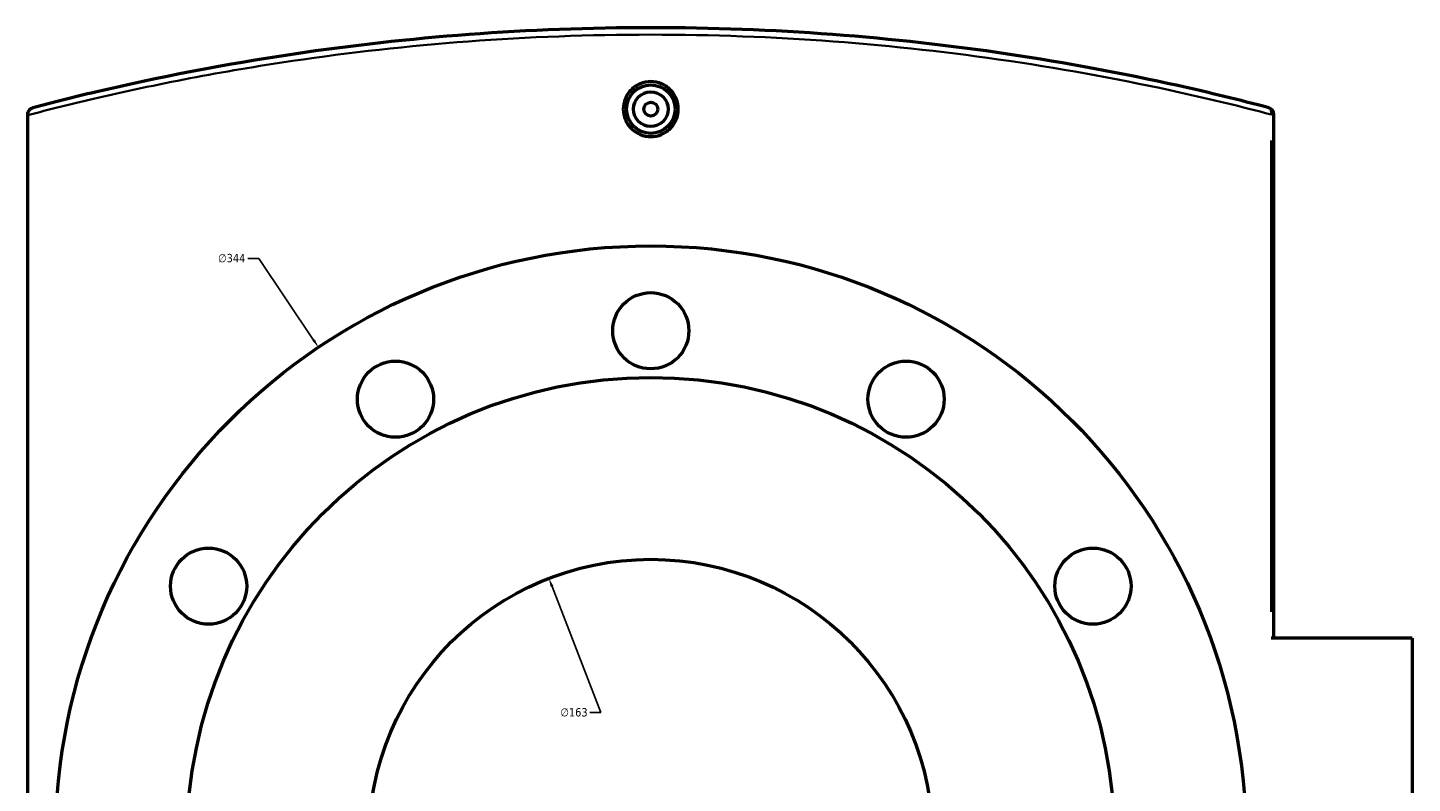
# Model space of a CAD drawing. Header units: millimetres. Extents: x -604 to 1138, y -275 to 898.
# Tile 8 of 11: x 265 to 665, y 676 to 894. Entities that reach past the tile are written whole.
import ezdxf

# ---------------------------------------------------------------- set-up
doc = ezdxf.new("R2010")
doc.units = ezdxf.units.MM
for name, color, linetype, lineweight in [('Dimension (ANSI)', 7, 'Continuous', 25), ('Visible (ANSI)', 7, 'Continuous', 50), ('Visible Narrow (ANSI)', 7, 'Continuous', 35)]:
    doc.layers.add(name, color=color, linetype=linetype, lineweight=lineweight)
doc.styles.add('Note Text (ANSI)', font='tahoma.ttf')
doc.dimstyles.new('Default - mm (ANSI)', dxfattribs={"dimtxt": 2.4, "dimasz": 2.5, "dimexe": 3.175, "dimexo": 1.6002, "dimgap": 0.8, "dimtad": 0, "dimtoh": 1, "dimdec": 0, "dimrnd": 1e-08, "dimzin": 4, "dimdsep": 46, "dimtxsty": 'Note Text (ANSI)', "dimcen": 0.09, "dimdle": 10, "dimclrd": 256, "dimclre": 256, "dimclrt": 5, "dimadec": 1, "dimazin": 1, "dimtfac": 1.27, "dimtofl": 0, "dimtmove": 0, "dimatfit": 3, "dimfxl": 1, "dimtolj": 1, "dimtzin": 4, "dimlwd": -1, "dimlwe": -1, "dimarcsym": 0})

# ---------------------------------------------------------------- blocks, each defined once
blk = doc.blocks.new('*D7')
at = {"layer": 'Defpoints', "color": 0, "transparency": 16777216}
for p in [(415.96, 734.71), (474.82, 582.71)]:
    blk.add_point(p, dxfattribs=at)
at = {"layer": 'Dimension (ANSI)', "transparency": 16777216}
for p, q in [((430.97, 695.94), (416.86, 732.38)), ((427.77, 695.94), (430.97, 695.94))]:
    blk.add_line(p, q, dxfattribs=at)
blk.add_solid([(417.25, 732.53), (416.47, 732.23), (415.96, 734.71)], dxfattribs=at)
at = {"layer": 'Dimension (ANSI)', "color": 5, "transparency": 16777216, "insert": (419.28, 697.24), "char_height": 2.4, "attachment_point": 1, "style": 'Note Text (ANSI)'}
blk.add_mtext('\\A1;∅163', dxfattribs=at)
blk = doc.blocks.new('*D8')
at = {"layer": 'Defpoints', "color": 0, "transparency": 16777216}
for p in [(349.39, 801.43), (541.38, 515.99)]:
    blk.add_point(p, dxfattribs=at)
at = {"layer": 'Dimension (ANSI)', "transparency": 16777216}
for p, q in [((328.98, 827.1), (332.13, 827.1)), ((332.13, 827.1), (348, 803.51)), ((445.3, 658.71), (445.48, 658.71)), ((445.39, 658.62), (445.39, 658.8))]:
    blk.add_line(p, q, dxfattribs=at)
blk.add_solid([(348.34, 803.74), (347.65, 803.27), (349.39, 801.43)], dxfattribs=at)
at = {"layer": 'Dimension (ANSI)', "color": 5, "transparency": 16777216, "insert": (320.39, 828.39), "char_height": 2.4, "attachment_point": 1, "style": 'Note Text (ANSI)'}
blk.add_mtext('\\A1;∅344', dxfattribs=at)

msp = doc.modelspace()

# ---------------------------------------------------------------- linework, layer by layer
at = {"layer": 'Visible (ANSI)'}
for p, q in [((265.39, 868.67), (265.39, 868.47)), ((265.39, 448.96), (265.39, 868.47)), ((625.39, 717.46), (625.39, 868.67)), ((665.39, 717.46), (624.6, 717.46)), ((665.39, 717.46), (665.39, 599.96))]:
    msp.add_line(p, q, dxfattribs=at)
for centre, radius in [((445.39, 870.21), 7), ((445.39, 870.21), 5), ((445.39, 870.21), 2), ((445.39, 658.71), 172), ((445.39, 806.21), 11), ((371.64, 786.45), 11), ((519.14, 786.45), 11), ((445.39, 658.71), 134), ((317.65, 732.46), 11), ((445.39, 658.71), 81.5), ((573.13, 732.46), 11)]:
    msp.add_circle(centre, radius, dxfattribs=at)
msp.add_arc((623.39, 868.67), 2, 0, 75.2496, dxfattribs=at)
for points, knots in [([(623.9, 870.61), (615.49, 872.82), (606.72, 874.96), (582.08, 880.44), (565.6, 883.55), (532.1, 888.53), (515.16, 890.45), (480.6, 893.04), (463, 893.71), (445.39, 893.71), (427.78, 893.71), (410.18, 893.04), (375.62, 890.45), (358.68, 888.53), (322.16, 883.1), (302.91, 879.33), (278.81, 873.67), (272.75, 872.15), (266.88, 870.61)], [5.750714, 5.750714, 5.750714, 5.750714, 8.986375, 8.986375, 14.521463, 14.521463, 19.788195, 19.788195, 25.054933, 25.054933, 25.054933, 30.321671, 30.321671, 35.588403, 35.588403, 42.098578, 42.098578, 44.359146, 44.359146, 44.359146, 44.359146]), ([(453.33, 870.21), (453.33, 869.22), (453.13, 868.15), (452.32, 866.2), (451.7, 865.31), (450.29, 863.9), (449.4, 863.29), (447.45, 862.48), (446.39, 862.29), (444.39, 862.29), (443.33, 862.48), (441.38, 863.29), (440.48, 863.9), (439.07, 865.31), (438.46, 866.2), (437.65, 868.15), (437.45, 869.22), (437.45, 870.21), (437.45, 871.21), (437.65, 872.27), (438.46, 874.23), (439.07, 875.12), (440.48, 876.52), (441.38, 877.13), (443.33, 877.94), (444.39, 878.14), (446.39, 878.14), (447.45, 877.94), (449.4, 877.13), (450.29, 876.52), (451.7, 875.12), (452.32, 874.23), (453.13, 872.27), (453.33, 871.21), (453.33, 870.21)], [2.390442, 2.390442, 2.390442, 2.390442, 2.689288, 2.689288, 2.988133, 2.988133, 3.286898, 3.286898, 3.585664, 3.585664, 3.884429, 3.884429, 4.183194, 4.183194, 4.482039, 4.482039, 4.780885, 4.780885, 4.780885, 5.07973, 5.07973, 5.378576, 5.378576, 5.677341, 5.677341, 5.976106, 5.976106, 6.274871, 6.274871, 6.573636, 6.573636, 6.872482, 6.872482, 7.171327, 7.171327, 7.171327, 7.171327]), ([(265.39, 868.67), (265.39, 868.91), (265.43, 869.15), (265.6, 869.61), (265.74, 869.82), (266.03, 870.15), (266.18, 870.28), (266.51, 870.48), (266.69, 870.56), (266.88, 870.61), (266.88, 870.61), (266.88, 870.61)], [-0.281778, -0.281778, -0.281778, -0.281778, -0.2089095, -0.2089095, -0.1284463, -0.1284463, -0.0647434, -0.0647434, 0, 0, 0.0007092, 0.0007092, 0.0007092, 0.0007092])]:
    msp.add_open_spline(points, degree=3, knots=knots, dxfattribs=at)
at = {"layer": 'Visible Narrow (ANSI)'}
for p, q in [((625.39, 868.67), (624.68, 868.67)), ((624.6, 861.11), (624.6, 725.02))]:
    msp.add_line(p, q, dxfattribs=at)
msp.add_ellipse((623.39, 868.67), major_axis=(0.51, 1.93), ratio=0.594644, start_param=4.938464, end_param=6.212411, dxfattribs=at)
msp.add_open_spline([(265.39, 868.47), (271.53, 870.08), (277.87, 871.66), (302.35, 877.37), (321.67, 881.13), (358.33, 886.54), (375.35, 888.46), (410.04, 891.04), (427.71, 891.71), (445.39, 891.71), (463.07, 891.71), (480.74, 891.04), (515.43, 888.46), (532.45, 886.54), (566.07, 881.58), (582.62, 878.48), (607.36, 873.02), (616.16, 870.88), (624.6, 868.67)], degree=3, knots=[-44.459568, -44.459568, -44.459568, -44.459568, -42.098578, -42.098578, -35.588403, -35.588403, -30.321671, -30.321671, -25.054933, -25.054933, -25.054933, -19.788195, -19.788195, -14.521463, -14.521463, -8.986375, -8.986375, -5.750714, -5.750714, -5.750714, -5.750714], dxfattribs=at)

# ---------------------------------------------------------------- dimensions: what is measured, and where the dimension line sits
at = {"layer": 'Dimension (ANSI)'}
for p1, p2, picture, middle in [((541.38, 515.99), (349.39, 801.43), '*D8', (324.29, 827.1)), ((474.82, 582.71), (415.96, 734.71), '*D7', (423.13, 695.94))]:
    dim = msp.add_diameter_dim_2p(p1=p1, p2=p2, dimstyle='Default - mm (ANSI)', override={"dimgap": 0.8, "dimtih": 1, "dimdec": 0, "dimlfac": 1, "dimtol": 0, "dimlim": 0, "dimtp": 0, "dimtm": 0, "dimtdec": 2}, dxfattribs=at)
    dim.commit()
    dim.dimension.update_dxf_attribs({"geometry": picture, "text_midpoint": middle, "dimtype": 163})

doc.saveas('drawing.dxf')
